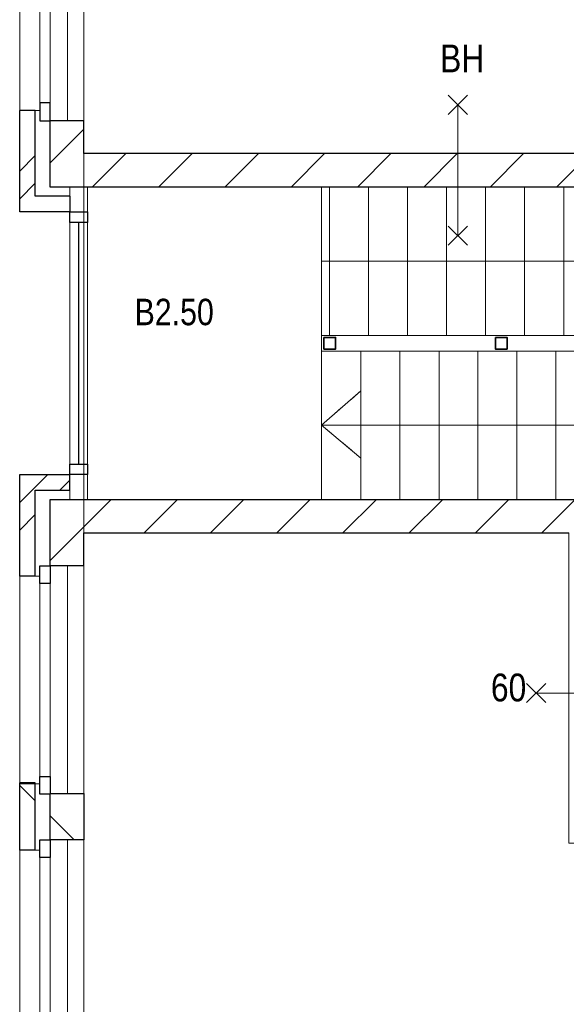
# Model space of a CAD drawing. Header units: millimetres. Extents: x 45699 to 251499, y 244 to 86446.
# Tile 102 of 240: x 132999 to 136498, y 41023 to 47326. Entities that reach past the tile are written whole.
import ezdxf

# ---------------------------------------------------------------- set-up
doc = ezdxf.new("R2010")
doc.units = ezdxf.units.MM
doc.header["$LTSCALE"] = 400
doc.linetypes.add('STYLE_01', pattern=[0.416641, 0.208282, -0.208359])
for name, color, linetype, lineweight in [('BA-Brandveiligheid', 7, 'Continuous', 15), ('Buitenkozijnen', 140, 'Continuous', 15), ('mat-baksteen', 5, 'Continuous', 25), ('mat-kalkzandsteen', 5, 'Continuous', 25), ('None', 7, 'Continuous', 9), ('Ruimtenummers', 5, 'Continuous', 25), ('Tekst', 140, 'Continuous', 15)]:
    doc.layers.add(name, color=color, linetype=linetype, lineweight=lineweight)
doc.styles.add('Arial Narrow', font='ARIALN.TTF', dxfattribs={"height": 222.25})

# ---------------------------------------------------------------- blocks, each defined once
blk = doc.blocks.new('Gevelpui best-uitbr 1330 (2D)')
at = {"layer": 'Buitenkozijnen', "lineweight": 15}
for p, q in [((-731.5, 71), (731.5, 71)), ((-731.5, 4), (-731.5, 71)), ((731.5, 4), (731.5, 71)), ((-731.5, 4), (731.5, 4))]:
    blk.add_line(p, q, dxfattribs=at)
at = {"layer": 'Buitenkozijnen', "color": 92, "lineweight": 25}
for points in [[(-731.5, 71), (-617.5, 71), (-617.5, 4), (-731.5, 4)], [(617.5, 71), (731.5, 71), (731.5, 4), (617.5, 4)]]:
    blk.add_lwpolyline(points, close=True, dxfattribs=at)
at = {"layer": 'None', "color": 43, "linetype": 'Continuous', "lineweight": 9}
blk.add_line((-731.5, -107), (731.5, -107), dxfattribs=at)
at = {"layer": 'None', "color": 43, "linetype": 'Continuous', "lineweight": 9, "flags": 128}
blk.add_lwpolyline([(-665, 71), (-665, 200), (665, 200), (665, 71)], dxfattribs=at)
blk = doc.blocks.new('*X1034')
at = {"layer": 'None', "lineweight": 9}
blk.add_line((-148.5, -148.5), (4, 4), dxfattribs=at)
blk = doc.blocks.new('*X1035')
at = {"layer": 'None', "lineweight": 9}
blk.add_line((100, 100), (200, 200), dxfattribs=at)
blk = doc.blocks.new('Penant best-uitbr  (2D)')
at = {"layer": 'mat-baksteen', "lineweight": 25}
for p, q in [((-215, 200), (215, 200)), ((-215, 100), (-215, 200)), ((215, 100), (215, 200)), ((-215, 100), (215, 100))]:
    blk.add_line(p, q, dxfattribs=at)
at = {"layer": 'mat-kalkzandsteen', "lineweight": 25}
blk.add_lwpolyline([(-148.5, 4), (148.5, 4), (148.5, -210), (-148.5, -210)], close=True, dxfattribs=at)
at = {"layer": 'mat-baksteen'}
blk.add_blockref('*X1035', (0, 0), dxfattribs=at)
at = {"layer": 'mat-kalkzandsteen'}
blk.add_blockref('*X1034', (0, 0), dxfattribs=at)
blk = doc.blocks.new('*X1042')
at = {"layer": 'None', "lineweight": 9}
blk.add_line((-55687.9, 314.9), (-55492.9, 510), dxfattribs=at)
blk = doc.blocks.new('*X1043')
at = {"layer": 'None', "lineweight": 9}
for p, q in [((-55883.9, 684.6), (-55794, 774.6)), ((-55883.9, 508.2), (-55783.9, 608.2))]:
    blk.add_line(p, q, dxfattribs=at)
blk = doc.blocks.new('*X1044')
at = {"layer": 'None', "lineweight": 9}
for p, q in [((-55794, 774.6), (-55704, 864.5)), ((-55627.7, 764.5), (-55563.9, 828.2))]:
    blk.add_line(p, q, dxfattribs=at)
blk = doc.blocks.new('*X1049')
at = {"layer": 'None', "lineweight": 9}
blk.add_line((-55687.9, 2860.5), (-55473.9, 3074.5), dxfattribs=at)
blk = doc.blocks.new('*X1050')
at = {"layer": 'None', "lineweight": 9}
for p, q in [((-55419.2, 2705), (-55205.2, 2919)), ((-54994.9, 2705), (-54780.9, 2919)), ((-54570.6, 2705), (-54356.6, 2919)), ((-54146.4, 2705), (-53932.4, 2919)), ((-53722.1, 2705), (-53508.1, 2919)), ((-53297.9, 2705), (-53083.9, 2919)), ((-52873.6, 2705), (-52659.6, 2919)), ((-52449.3, 2705), (-52235.3, 2919)), ((-52025.1, 2705), (-51811.1, 2919)), ((-51600.8, 2705), (-51386.8, 2919)), ((-51176.5, 2705), (-50962.5, 2919)), ((-50752.3, 2705), (-50538.3, 2919)), ((-50328, 2705), (-50114, 2919))]:
    blk.add_line(p, q, dxfattribs=at)
blk = doc.blocks.new('*X1051')
at = {"layer": 'None', "lineweight": 9}
for p, q in [((-55883.9, 2805.9), (-55783.9, 2905.9)), ((-55883.9, 2629.5), (-55783.9, 2729.5))]:
    blk.add_line(p, q, dxfattribs=at)
blk = doc.blocks.new('0BH  Y')
at = {"layer": 'BA-Brandveiligheid', "color": 7, "linetype": 'Continuous', "lineweight": 15}
for p, q in [((-61.7, 480.2), (61.7, 356.7)), ((61.7, 480.2), (-61.7, 356.7)), ((0, -418.5), (0, 418.5)), ((-61.7, -480.2), (61.7, -356.7)), ((61.7, -480.2), (-61.7, -356.7))]:
    blk.add_line(p, q, dxfattribs=at)
at = {"layer": 'BA-Brandveiligheid', "color": 43, "insert": (-113.4, 805), "char_height": 177.8, "attachment_point": 1, "style": 'Arial Narrow'}
blk.add_mtext('BH', dxfattribs=at)
blk = doc.blocks.new('060min X')
at = {"layer": 'BA-Brandveiligheid', "color": 7, "linetype": 'Continuous', "lineweight": 15}
for p, q in [((-480.2, 61.7), (-356.7, -61.7)), ((-480.2, -61.7), (-356.7, 61.7)), ((-418.5, 0), (418.5, 0)), ((480.2, 61.7), (356.7, -61.7)), ((480.2, -61.7), (356.7, 61.7))]:
    blk.add_line(p, q, dxfattribs=at)
at = {"layer": 'BA-Brandveiligheid', "color": 43, "insert": (-709.2, 124.2), "char_height": 177.8, "attachment_point": 1, "style": 'Arial Narrow'}
blk.add_mtext('60', dxfattribs=at)
blk = doc.blocks.new('*X1272')
at = {"layer": 'None', "lineweight": 9}
for p, q in [((-55492.9, 510), (-55297.9, 705)), ((-55087.6, 491), (-54873.6, 705)), ((-54663.3, 491), (-54449.3, 705)), ((-54239.1, 491), (-54025.1, 705)), ((-53814.8, 491), (-53600.8, 705)), ((-53390.5, 491), (-53176.5, 705)), ((-52966.3, 491), (-52752.3, 705)), ((-52542, 491), (-52328, 705)), ((-52117.7, 491), (-51903.7, 705)), ((-51693.5, 491), (-51479.5, 705)), ((-51269.2, 491), (-51055.2, 705)), ((-50845, 491), (-50631, 705)), ((-50420.7, 491), (-50206.7, 705))]:
    blk.add_line(p, q, dxfattribs=at)

msp = doc.modelspace()

# ---------------------------------------------------------------- linework, layer by layer
at = {"linetype": 'Continuous', "lineweight": 0, "flags": 128}
for points in [[(169924.4, 46255), (169924.4, 44255), (167675.9, 44255), (167675.9, 38577), (133409.4, 38577), (133409.4, 44041), (136514.4, 44041), (136514.4, 42055), (138974.4, 42055), (138974.4, 46469), (133409.4, 46469), (133409.4, 51830), (155524.4, 51830), (155524.4, 46255), (169924.4, 46255)], [(133409.4, 46469), (138974.4, 46469), (138974.4, 42055), (136514.4, 42055), (136514.4, 44041), (133409.4, 44041), (133409.4, 46469)]]:
    msp.add_lwpolyline(points, dxfattribs=at)
at = {"layer": 'Buitenkozijnen', "lineweight": 15}
for p, q in [((133319.4, 46255), (133319.4, 44255)), ((133319.4, 46255), (133433.4, 46255)), ((133433.4, 46255), (133433.4, 44255)), ((133319.4, 44255), (133433.4, 44255))]:
    msp.add_line(p, q, dxfattribs=at)
at = {"layer": 'Buitenkozijnen', "color": 92, "lineweight": 25}
for points in [[(133319.4, 46095.5), (133433.4, 46095.5), (133433.4, 46028.5), (133319.4, 46028.5)], [(133319.4, 44481.5), (133433.4, 44481.5), (133433.4, 44414.5), (133319.4, 44414.5)]]:
    msp.add_lwpolyline(points, close=True, dxfattribs=at)
at = {"layer": 'mat-baksteen', "lineweight": 25}
for p, q in [((133099.4, 46745.5), (132999.4, 46745.5)), ((132999.4, 46095.5), (132999.4, 46745.5)), ((133099.4, 46195.5), (133099.4, 46745.5)), ((133319.4, 46195.5), (133099.4, 46195.5)), ((133319.4, 46195.5), (133319.4, 46095.5)), ((133319.4, 46095.5), (132999.4, 46095.5)), ((132999.4, 43764.5), (132999.4, 44414.5)), ((132999.4, 44414.5), (133319.4, 44414.5)), ((133319.4, 44314.5), (133319.4, 44414.5)), ((133099.4, 43764.5), (133099.4, 44314.5)), ((133099.4, 44314.5), (133319.4, 44314.5)), ((133099.4, 43764.5), (132999.4, 43764.5))]:
    msp.add_line(p, q, dxfattribs=at)
at = {"layer": 'mat-kalkzandsteen', "lineweight": 25}
for p, q in [((133409.4, 46679), (133195.4, 46679)), ((133195.4, 46255), (133195.4, 46679)), ((133409.4, 46469), (133409.4, 46679)), ((138774.4, 46469), (133409.4, 46469)), ((138774.4, 46255), (133195.4, 46255)), ((133195.4, 43831), (133195.4, 44255)), ((133195.4, 44255), (138774.4, 44255)), ((133409.4, 43831), (133409.4, 44041)), ((133409.4, 44041), (136514.4, 44041)), ((133409.4, 43831), (133195.4, 43831))]:
    msp.add_line(p, q, dxfattribs=at)
at = {"layer": 'None', "color": 92, "linetype": 'Continuous', "lineweight": 25}
msp.add_line((133376.4, 46028.5), (133376.4, 44481.5), dxfattribs=at)
at = {"layer": 'None', "color": 43, "linetype": 'Continuous', "lineweight": 9}
msp.add_line((134931.4, 45780), (137231.4, 45780), dxfattribs=at)
at = {"layer": 'None', "color": 8, "linetype": 'STYLE_01', "lineweight": 5}
for p, q in [((134931.4, 45205), (135931.4, 45205)), ((135183.4, 44255), (135183.4, 45205)), ((135433.4, 44255), (135433.4, 45205)), ((135683.4, 44255), (135683.4, 45205)), ((135183.4, 44950), (134931.4, 44730)), ((135931.4, 44730), (134931.4, 44730)), ((134931.4, 44730), (135183.4, 44520))]:
    msp.add_line(p, q, dxfattribs=at)
at = {"layer": 'None', "color": 8, "linetype": 'Continuous', "lineweight": 5}
for p, q in [((134931.4, 45205), (135931.4, 45205)), ((134931.4, 44255), (134931.4, 45205)), ((135183.4, 44255), (135183.4, 45205)), ((135433.4, 44255), (135433.4, 45205)), ((135683.4, 44255), (135683.4, 45205)), ((135183.4, 44950), (134931.4, 44730)), ((137231.4, 44730), (134931.4, 44730)), ((134931.4, 44730), (135183.4, 44520))]:
    msp.add_line(p, q, dxfattribs=at)
at = {"layer": 'None', "color": 43, "linetype": 'Continuous', "lineweight": 9}
for points in [[(134931.4, 46255), (134981.4, 46255), (134981.4, 45305), (134931.4, 45305)], [(134981.4, 46255), (135231.4, 46255), (135231.4, 45305), (134981.4, 45305)], [(135231.4, 46255), (135481.4, 46255), (135481.4, 45305), (135231.4, 45305)], [(135481.4, 46255), (135731.4, 46255), (135731.4, 45305), (135481.4, 45305)], [(135731.4, 46255), (135981.4, 46255), (135981.4, 45305), (135731.4, 45305)], [(135981.4, 46255), (136231.4, 46255), (136231.4, 45305), (135981.4, 45305)], [(136231.4, 46255), (136481.4, 46255), (136481.4, 45305), (136231.4, 45305)], [(136481.4, 46255), (136731.4, 46255), (136731.4, 45305), (136481.4, 45305)]]:
    msp.add_lwpolyline(points, close=True, dxfattribs=at)
at = {"layer": 'None', "color": 140, "linetype": 'STYLE_01', "lineweight": 15, "flags": 128}
msp.add_lwpolyline([(134931.4, 45205), (134931.4, 45305), (136181.4, 45305)], dxfattribs=at)
at = {"layer": 'None', "color": 140, "linetype": 'Continuous', "lineweight": 15, "flags": 128}
msp.add_lwpolyline([(134931.4, 45205), (134931.4, 45305), (136181.4, 45305)], dxfattribs=at)
at = {"layer": 'None', "color": 1, "linetype": 'Continuous', "lineweight": 35}
for points in [[(134946.4, 45292.5), (135021.4, 45292.5), (135021.4, 45217.5), (134946.4, 45217.5)], [(134946.4, 45292.5), (135021.4, 45292.5), (135021.4, 45217.5), (134946.4, 45217.5)], [(136043.9, 45292.5), (136118.9, 45292.5), (136118.9, 45217.5), (136043.9, 45217.5)], [(136043.9, 45292.5), (136118.9, 45292.5), (136118.9, 45217.5), (136043.9, 45217.5)]]:
    msp.add_lwpolyline(points, close=True, dxfattribs=at)
at = {"layer": 'None', "color": 8, "linetype": 'Continuous', "lineweight": 5, "flags": 128}
for points in [[(136057.6, 45205), (136181.4, 45205), (136181.4, 44255), (135931.4, 44255)], [(136108.4, 44255), (135931.4, 44255), (135931.4, 45205), (136066, 45205)], [(136108.4, 45205), (136181.4, 45205), (136181.4, 44255), (136033.9, 44255)]]:
    msp.add_lwpolyline(points, dxfattribs=at)
at = {"layer": 'None', "color": 8, "linetype": 'STYLE_01', "lineweight": 5, "flags": 128}
msp.add_lwpolyline([(136033.9, 44255), (135931.4, 44255), (135931.4, 45205), (136009.4, 45205)], dxfattribs=at)
at = {"layer": 'None', "color": 8, "linetype": 'Continuous', "lineweight": 5}
for points in [[(136181.4, 45205), (136431.4, 45205), (136431.4, 44255), (136181.4, 44255)], [(136431.4, 45205), (136681.4, 45205), (136681.4, 44255), (136431.4, 44255)]]:
    msp.add_lwpolyline(points, close=True, dxfattribs=at)

# ---------------------------------------------------------------- block references
at = {"layer": 'mat-baksteen'}
for name in ['*X1051', '*X1044', '*X1043']:
    msp.add_blockref(name, (188883.4, 43550), dxfattribs=at)
at = {"layer": 'mat-kalkzandsteen', "color": 7, "xscale": -1, "rotation": 90}
msp.add_blockref('Gevelpui best-uitbr 1330 (2D)', (133199.4, 47410.5), dxfattribs=at)
at = {"layer": 'mat-kalkzandsteen'}
for name in ['*X1049', '*X1050', '*X1272', '*X1042']:
    msp.add_blockref(name, (188883.4, 43550), dxfattribs=at)
at = {"layer": 'mat-kalkzandsteen', "color": 7, "rotation": 90}
for name, p in [('Gevelpui best-uitbr 1330 (2D)', (133199.4, 43099.5)), ('Penant best-uitbr  (2D)', (133199.4, 42225)), ('Gevelpui best-uitbr 1330 (2D)', (133199.4, 41345))]:
    msp.add_blockref(name, p, dxfattribs=at)
at = {"layer": 'Tekst', "color": 7}
for name, p in [('0BH  Y', (135803.4, 46362)), ('060min X', (136724.4, 43016))]:
    msp.add_blockref(name, p, dxfattribs=at)

# ---------------------------------------------------------------- texts
at = {"layer": 'Ruimtenummers', "insert": (133734.9, 45539.6), "char_height": 169.33, "attachment_point": 1, "style": 'Arial Narrow'}
msp.add_mtext('B2.50', dxfattribs=at)

doc.saveas('drawing.dxf')
